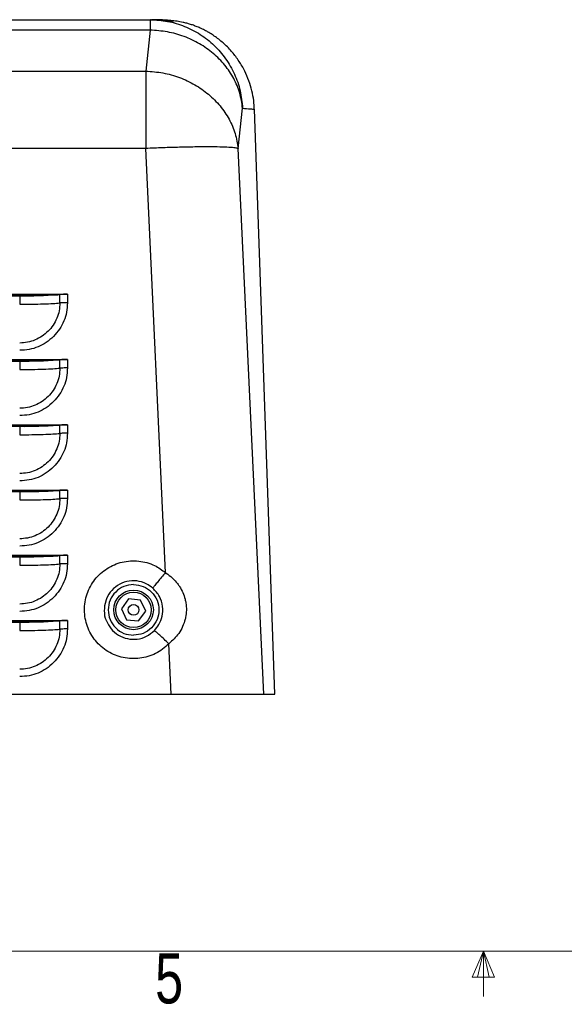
# Model space of a CAD drawing. Header units: millimetres. Extents: x 5 to 273, y 7 to 200.
# Tile 4 of 10: x 117 to 143, y 7 to 54. Entities that reach past the tile are written whole.
import ezdxf

# ---------------------------------------------------------------- set-up
doc = ezdxf.new("R2010")
doc.units = ezdxf.units.MM
doc.styles.add('SLDTEXTSTYLE0', font='TXT', dxfattribs={"width": 0.75})

msp = doc.modelspace()

# ---------------------------------------------------------------- linework, layer by layer
at = {"color": 7, "linetype": 'Continuous', "lineweight": 25}
for p, q in [((111.382, 54.1518), (123.3859, 54.1518)), ((123.4368, 54.1511), (123.3988, 54.1515)), ((123.3859, 53.6542), (111.382, 53.6542)), ((123.3859, 53.6542), (123.1825, 51.7132)), ((111.1796, 51.7132), (123.1825, 51.7132)), ((127.5604, 48.0332), (127.77, 49.9505)), ((129.3008, 22.1518), (128.3317, 49.9078)), ((123.1825, 48.0411), (111.1796, 48.0411)), ((124.1165, 27.9214), (123.1825, 48.0411)), ((128.7736, 22.1518), (127.5604, 48.0332)), ((87.7381, 41.1258), (119.4636, 41.1258)), ((119.1056, 40.7147), (119.1056, 41.1142)), ((119.4636, 41.1258), (119.4636, 40.7263)), ((119.0056, 41.1049), (88.1961, 41.1049)), ((90.0008, 41.0525), (117.2008, 41.0525)), ((117.2008, 41.0525), (117.2008, 40.6531)), ((87.7381, 38.03), (119.4636, 38.03)), ((88.1961, 38.0091), (119.0056, 38.0091)), ((90.0008, 37.9568), (117.2008, 37.9568)), ((117.2008, 37.9568), (117.2008, 37.5573)), ((119.1056, 37.619), (119.1056, 38.0184)), ((119.4636, 38.03), (119.4636, 37.6306)), ((87.7381, 34.9343), (119.4636, 34.9343)), ((88.1961, 34.9133), (119.0056, 34.9133)), ((90.0008, 34.861), (117.2008, 34.861)), ((117.2008, 34.861), (117.2008, 34.4616)), ((119.1056, 34.5232), (119.1056, 34.9227)), ((119.4636, 34.9343), (119.4636, 34.5348)), ((87.7381, 31.8385), (119.4636, 31.8385)), ((88.1961, 31.8176), (119.0056, 31.8176)), ((90.0008, 31.7653), (117.2008, 31.7653)), ((117.2008, 31.7653), (117.2008, 31.3658)), ((119.1056, 31.4275), (119.1056, 31.8269)), ((119.4636, 31.8385), (119.4636, 31.4391)), ((87.7381, 28.7428), (119.4636, 28.7428)), ((88.1961, 28.7218), (119.0056, 28.7218)), ((90.0008, 28.6695), (117.2008, 28.6695)), ((117.2008, 28.6695), (117.2008, 28.2701)), ((119.1056, 28.3317), (119.1056, 28.7312)), ((119.4636, 28.7428), (119.4636, 28.3433)), ((122.3628, 26.6778), (122.0263, 26.2086)), ((122.9373, 26.621), (122.3628, 26.6778)), ((122.0263, 26.2086), (122.2644, 25.6827)), ((123.1754, 26.095), (122.9373, 26.621)), ((122.8389, 25.6258), (123.1754, 26.095)), ((87.7381, 25.647), (119.4636, 25.647)), ((88.1961, 25.6261), (119.0056, 25.6261)), ((90.0008, 25.5738), (117.2008, 25.5738)), ((117.2008, 25.5738), (117.2008, 25.1743)), ((119.1056, 25.236), (119.1056, 25.6354)), ((119.4636, 25.647), (119.4636, 25.2476)), ((122.2644, 25.6827), (122.8389, 25.6258)), ((124.3854, 22.1518), (124.2737, 24.546)), ((86.8008, 22.1518), (124.3854, 22.1518))]:
    msp.add_line(p, q, dxfattribs=at)
at = {"color": 7, "linetype": 'Continuous', "lineweight": 18}
for p, q in [((270.0001, 9.9587), (8.3801, 9.9587)), ((139.1901, 9.9587), (138.6609, 8.7232)), ((139.1901, 9.9587), (138.914, 8.7232)), ((139.1901, 9.9587), (139.1901, 7.8048)), ((139.1901, 9.9587), (139.7221, 8.7232)), ((139.1901, 9.9587), (139.4609, 8.7232)), ((139.7221, 8.7232), (138.6609, 8.7232))]:
    msp.add_line(p, q, dxfattribs=at)
at = {"color": 7, "linetype": 'Continuous', "lineweight": 25}
for radius in [0.94, 0.84, 0.254]:
    msp.add_circle((122.6008, 26.1518), radius, dxfattribs=at)
for centre, radius, start, end in [((118.609, 45.8912), 4.8027, 274.73663, 275.93529), ((119.42, 36.9392), 4.1868, 89.40342, 94.3059), ((117.3838, 65.8857), 24.8339, 269.57778, 273.74432), ((117.3838, 62.79), 24.8339, 269.57778, 273.74432), ((118.609, 42.7954), 4.8027, 274.73663, 275.93529), ((119.42, 33.8434), 4.1868, 89.40342, 94.3059), ((117.3838, 59.6942), 24.8339, 269.57778, 273.74432), ((118.609, 39.6997), 4.8027, 274.73663, 275.93529), ((119.42, 30.7477), 4.1868, 89.40342, 94.3059), ((117.3838, 56.5985), 24.8339, 269.57778, 273.74432), ((118.609, 36.6039), 4.8027, 274.73663, 275.93529), ((119.42, 27.6519), 4.1868, 89.40342, 94.3059), ((117.3838, 53.5027), 24.8339, 269.57778, 273.74432), ((118.609, 33.5082), 4.8027, 274.73663, 275.93529), ((119.42, 24.5562), 4.1868, 89.40342, 94.3059), ((117.3838, 50.407), 24.8339, 269.57778, 273.74432), ((118.609, 30.4124), 4.8027, 274.73663, 275.93529), ((119.42, 21.4604), 4.1868, 89.40342, 94.3059)]:
    msp.add_arc(centre, radius, start, end, dxfattribs=at)
for points in [[(123.3859, 54.1518), (123.3859, 54.1302), (123.3859, 54.0869), (123.3859, 53.7984), (123.3859, 53.6542)], [(123.3859, 54.1518), (123.6649, 54.1364), (124.2228, 54.1055), (125.0294, 53.8586), (125.7764, 53.4742), (126.4365, 52.9518), (126.9869, 52.3142), (127.4036, 51.5833), (127.686, 50.7866), (127.742, 50.2292), (127.77, 49.9505)], [(123.1825, 51.7132), (123.4545, 51.6935), (123.9986, 51.6541), (124.7867, 51.4268), (125.5196, 51.0847), (126.1719, 50.6273), (126.7221, 50.0738), (127.1477, 49.4421), (127.4476, 48.7549), (127.5228, 48.2738), (127.5604, 48.0332)], [(123.1825, 51.7132), (123.1825, 51.619), (123.1825, 51.4304), (123.1825, 51.0692), (123.1825, 50.6578), (123.1825, 50.1973), (123.1825, 49.6971), (123.1825, 49.1649), (123.1825, 48.6103), (123.1825, 48.2308), (123.1825, 48.0411)], [(117.2008, 40.6531), (117.3975, 40.6539), (117.7909, 40.6555), (118.3335, 40.6687), (118.8, 40.6882), (119.0037, 40.7059), (119.1056, 40.7147)], [(119.4636, 40.7263), (119.4266, 40.7262), (119.3527, 40.7259), (119.2507, 40.7234), (119.1631, 40.7197), (119.1248, 40.7164), (119.1056, 40.7147)], [(117.2008, 37.5573), (117.3975, 37.5581), (117.7909, 37.5598), (118.3335, 37.5729), (118.8, 37.5925), (119.0037, 37.6101), (119.1056, 37.619)], [(119.4636, 37.6306), (119.4266, 37.6304), (119.3527, 37.6301), (119.2507, 37.6277), (119.1631, 37.624), (119.1248, 37.6207), (119.1056, 37.619)], [(117.2008, 34.4616), (117.3975, 34.4624), (117.7909, 34.464), (118.3335, 34.4772), (118.8, 34.4967), (119.0037, 34.5144), (119.1056, 34.5232)], [(119.4636, 34.5348), (119.4266, 34.5347), (119.3527, 34.5344), (119.2507, 34.5319), (119.1631, 34.5282), (119.1248, 34.5249), (119.1056, 34.5232)], [(117.2008, 31.3658), (117.3975, 31.3666), (117.7909, 31.3683), (118.3335, 31.3814), (118.8, 31.401), (119.0037, 31.4186), (119.1056, 31.4275)], [(119.4636, 31.4391), (119.4266, 31.4389), (119.3527, 31.4386), (119.2507, 31.4361), (119.1631, 31.4325), (119.1248, 31.4291), (119.1056, 31.4275)], [(117.2008, 28.2701), (117.3975, 28.2709), (117.7909, 28.2725), (118.3335, 28.2857), (118.8, 28.3052), (119.0037, 28.3229), (119.1056, 28.3317)], [(119.4636, 28.3433), (119.4266, 28.3432), (119.3527, 28.3429), (119.2507, 28.3404), (119.1631, 28.3367), (119.1248, 28.3334), (119.1056, 28.3317)], [(124.1165, 27.9214), (124.0525, 27.8463), (123.9245, 27.6962), (123.75, 27.4858), (123.6035, 27.3046), (123.5446, 27.2267), (123.5152, 27.1878)], [(117.2008, 25.1743), (117.3975, 25.1751), (117.7909, 25.1768), (118.3335, 25.1899), (118.8, 25.2095), (119.0037, 25.2271), (119.1056, 25.236)], [(119.4636, 25.2476), (119.4266, 25.2474), (119.3527, 25.2471), (119.2507, 25.2446), (119.1631, 25.241), (119.1248, 25.2376), (119.1056, 25.236)]]:
    msp.add_open_spline(points, degree=3, dxfattribs=at)
for points, knots in [([(124.522, 54.0102), (124.4483, 54.0324), (124.1053, 54.1356), (123.7456, 54.1436), (123.4631, 54.1499)], [0, 0, 0, 0, 0.2149561, 1, 1, 1, 1]), ([(128.333, 49.8652), (128.3248, 50.015), (128.308, 50.3181), (128.2207, 50.7813), (128.0795, 51.2567), (127.8731, 51.737), (127.6003, 52.2051), (127.2893, 52.6146), (126.9826, 52.9341), (126.6996, 53.1773), (126.4779, 53.345), (126.2505, 53.4956), (126.037, 53.6193), (125.8398, 53.7199), (125.653, 53.8036), (125.4704, 53.8749), (125.2918, 53.9347), (125.1156, 53.9847), (124.8999, 54.0355), (124.6501, 54.0795), (124.3609, 54.1141), (124.0545, 54.1364), (123.771, 54.1483), (123.5787, 54.1497), (123.5032, 54.1503)], [0, 0, 0, 0, 0.0234743, 0.0475192, 0.072131, 0.0978381, 0.1258322, 0.1570906, 0.187866, 0.2017562, 0.2148707, 0.2287246, 0.2457761, 0.2684659, 0.2981817, 0.334868, 0.3781155, 0.4274081, 0.4821805, 0.5797349, 0.687322, 0.8024199, 0.9224881, 1, 1, 1, 1]), ([(127.77, 49.9505), (127.7351, 50.1931), (127.6653, 50.6784), (127.3699, 51.3714), (126.9464, 52.0091), (126.3956, 52.5672), (125.7404, 53.0278), (125.0028, 53.3715), (124.2087, 53.5981), (123.6602, 53.6355), (123.3859, 53.6542)], [0, 0, 0, 0, 0.1249924, 0.2500043, 0.3749983, 0.4999999, 0.6250003, 0.749997, 0.8750039, 1, 1, 1, 1]), ([(127.5604, 48.0332), (127.5218, 48.0455), (127.4446, 48.0703), (127.1429, 48.096), (126.7164, 48.113), (126.1661, 48.1193), (125.5145, 48.1151), (124.7829, 48.1005), (123.9967, 48.0763), (123.4539, 48.0529), (123.1825, 48.0411)], [0, 0, 0, 0, 0.1250112, 0.2499901, 0.3750041, 0.4999992, 0.6250007, 0.7499993, 0.8750007, 1, 1, 1, 1]), ([(119.4636, 40.7263), (119.456, 40.5751), (119.441, 40.2785), (119.3107, 39.8526), (119.0993, 39.4626), (118.8096, 39.119), (118.4657, 38.8296), (118.0755, 38.6189), (117.6492, 38.4891), (117.3523, 38.4743), (117.2008, 38.4667)], [0, 0, 0, 0, 0.1276231, 0.2501489, 0.3726549, 0.5002209, 0.6275594, 0.7499111, 0.8723656, 1, 1, 1, 1]), ([(119.1056, 40.7147), (119.0985, 40.5902), (119.0843, 40.341), (118.971, 39.9817), (118.7947, 39.6506), (118.5559, 39.3606), (118.2654, 39.1223), (117.9339, 38.9467), (117.5745, 38.8339), (117.3253, 38.8197), (117.2008, 38.8126)], [0, 0, 0, 0, 0.12507035, 0.25014819, 0.37521631, 0.50024767, 0.62523493, 0.75018436, 0.87516326, 1, 1, 1, 1]), ([(119.4636, 37.6306), (119.456, 37.4793), (119.441, 37.1828), (119.3107, 36.7569), (119.0993, 36.3668), (118.8096, 36.0232), (118.4657, 35.7339), (118.0755, 35.5232), (117.6492, 35.3933), (117.3523, 35.3785), (117.2008, 35.3709)], [0, 0, 0, 0, 0.1276231, 0.2501489, 0.3726549, 0.5002209, 0.6275594, 0.7499111, 0.8723656, 1, 1, 1, 1]), ([(119.1056, 37.619), (119.0985, 37.4944), (119.0843, 37.2453), (118.971, 36.8859), (118.7947, 36.5548), (118.5559, 36.2648), (118.2654, 36.0266), (117.9339, 35.8509), (117.5745, 35.7381), (117.3253, 35.7239), (117.2008, 35.7168)], [0, 0, 0, 0, 0.12507035, 0.25014819, 0.37521631, 0.50024767, 0.62523493, 0.75018436, 0.87516326, 1, 1, 1, 1]), ([(119.4636, 34.5348), (119.456, 34.3835), (119.441, 34.087), (119.3107, 33.6611), (119.0993, 33.2711), (118.8096, 32.9275), (118.4657, 32.6381), (118.0755, 32.4274), (117.6492, 32.2976), (117.3523, 32.2828), (117.2008, 32.2752)], [0, 0, 0, 0, 0.12762313, 0.2501489, 0.37265485, 0.50022093, 0.62755941, 0.74991115, 0.87236561, 1, 1, 1, 1]), ([(119.1056, 34.5232), (119.0985, 34.3987), (119.0843, 34.1495), (118.971, 33.7902), (118.7947, 33.4591), (118.5559, 33.1691), (118.2654, 32.9308), (117.9339, 32.7552), (117.5745, 32.6423), (117.3253, 32.6282), (117.2008, 32.6211)], [0, 0, 0, 0, 0.1250703, 0.2501482, 0.3752163, 0.5002477, 0.6252349, 0.7501844, 0.8751633, 1, 1, 1, 1]), ([(119.4636, 31.4391), (119.456, 31.2878), (119.441, 30.9913), (119.3107, 30.5654), (119.0993, 30.1753), (118.8096, 29.8317), (118.4657, 29.5424), (118.0755, 29.3317), (117.6492, 29.2018), (117.3523, 29.187), (117.2008, 29.1794)], [0, 0, 0, 0, 0.1276231, 0.2501489, 0.3726549, 0.5002209, 0.6275594, 0.7499111, 0.8723656, 1, 1, 1, 1]), ([(119.1056, 31.4275), (119.0985, 31.3029), (119.0843, 31.0538), (118.971, 30.6944), (118.7947, 30.3633), (118.5559, 30.0733), (118.2654, 29.8351), (117.9339, 29.6594), (117.5745, 29.5466), (117.3253, 29.5324), (117.2008, 29.5253)], [0, 0, 0, 0, 0.1250703, 0.2501482, 0.3752163, 0.5002477, 0.6252349, 0.7501844, 0.8751633, 1, 1, 1, 1]), ([(119.4636, 28.3433), (119.456, 28.192), (119.441, 27.8955), (119.3107, 27.4696), (119.0993, 27.0796), (118.8096, 26.736), (118.4657, 26.4466), (118.0755, 26.2359), (117.6492, 26.1061), (117.3523, 26.0912), (117.2008, 26.0837)], [0, 0, 0, 0, 0.1276231, 0.2501489, 0.3726549, 0.5002209, 0.6275594, 0.7499111, 0.8723656, 1, 1, 1, 1]), ([(119.1056, 28.3317), (119.0985, 28.2072), (119.0843, 27.958), (118.971, 27.5987), (118.7947, 27.2676), (118.5559, 26.9776), (118.2654, 26.7393), (117.9339, 26.5637), (117.5745, 26.4508), (117.3253, 26.4366), (117.2008, 26.4296)], [0, 0, 0, 0, 0.1250703, 0.2501482, 0.3752163, 0.5002477, 0.6252349, 0.7501844, 0.8751633, 1, 1, 1, 1]), ([(124.2737, 24.546), (124.1779, 24.4567), (123.9864, 24.2781), (123.6478, 24.0752), (123.2823, 23.9294), (122.8968, 23.8465), (122.5029, 23.8304), (122.1114, 23.8793), (121.734, 23.9945), (121.3808, 24.1701), (121.063, 24.4035), (120.7882, 24.6858), (120.5661, 25.0109), (120.4008, 25.3678), (120.2993, 25.7474), (120.2618, 26.1383), (120.292, 26.5296), (120.3862, 26.9104), (120.5443, 27.2695), (120.7593, 27.5979), (121.0276, 27.8847), (121.3396, 28.1239), (121.6882, 28.3063), (122.0624, 28.4293), (122.4524, 28.4865), (122.847, 28.4792), (123.2337, 28.4034), (123.677, 28.2438), (123.9498, 28.0436), (124.1165, 27.9214)], [0, 0, 0, 0, 0.036276, 0.0725522, 0.1088325, 0.145113, 0.1814375, 0.217762, 0.2541012, 0.2904402, 0.3267587, 0.3630769, 0.3993476, 0.4356181, 0.4718332, 0.5080482, 0.5442231, 0.5803981, 0.6165661, 0.6527344, 0.6889338, 0.7251335, 0.7613909, 0.7976485, 0.8339647, 0.8702809, 0.9066284, 0.9429756, 1, 1, 1, 1]), ([(124.1165, 27.9214), (124.1271, 27.9144), (124.3417, 27.7718), (124.5761, 27.5528), (124.8752, 27.1289), (125.0143, 26.8161), (125.1182, 26.3176), (125.1117, 25.9885), (125.0274, 25.6162), (124.9334, 25.3556), (124.7005, 24.9415), (124.4414, 24.7014), (124.2737, 24.546)], [0, 0, 0, 0, 0.0096075, 0.1943034, 0.2357441, 0.4009544, 0.4462463, 0.6196237, 0.6422676, 0.7354939, 0.82878, 1, 1, 1, 1]), ([(122.6008, 27.3518), (122.4429, 27.3356), (122.1271, 27.3031), (121.7327, 27.0183), (121.4568, 26.6265), (121.3729, 26.1523), (121.4566, 25.6776), (121.7323, 25.2859), (122.1267, 25.0003), (122.4427, 24.968), (122.6008, 24.9518)], [0, 0, 0, 0, 0.1249767, 0.2499761, 0.3748024, 0.499985, 0.6248144, 0.7499932, 0.8748335, 1, 1, 1, 1]), ([(122.6008, 27.3518), (122.759, 27.3357), (123.075, 27.3034), (123.4694, 27.0178), (123.7451, 26.626), (123.8288, 26.1514), (123.7449, 25.6772), (123.469, 25.2853), (123.0746, 25.0006), (122.7587, 24.9681), (122.6008, 24.9518)], [0, 0, 0, 0, 0.1251665, 0.2500068, 0.3751856, 0.500015, 0.6251976, 0.7500239, 0.8750233, 1, 1, 1, 1]), ([(123.5899, 25.1715), (123.6672, 25.2633), (123.835, 25.4626), (123.9787, 25.8615), (123.9983, 26.3254), (123.8589, 26.8115), (123.631, 27.061), (123.5151, 27.1878)], [0, 0, 0, 0, 0.1595572, 0.3462163, 0.5537179, 0.7731681, 1, 1, 1, 1]), ([(119.4636, 25.2476), (119.456, 25.0963), (119.441, 24.7998), (119.3107, 24.3739), (119.0993, 23.9838), (118.8096, 23.6402), (118.4657, 23.3509), (118.0755, 23.1402), (117.6492, 23.0103), (117.3523, 22.9955), (117.2008, 22.9879)], [0, 0, 0, 0, 0.1276231, 0.2501489, 0.3726549, 0.5002209, 0.6275594, 0.7499111, 0.8723656, 1, 1, 1, 1]), ([(119.1056, 25.236), (119.0985, 25.1114), (119.0843, 24.8623), (118.971, 24.5029), (118.7947, 24.1718), (118.5559, 23.8818), (118.2654, 23.6436), (117.9339, 23.4679), (117.5745, 23.3551), (117.3253, 23.3409), (117.2008, 23.3338)], [0, 0, 0, 0, 0.1250703, 0.2501482, 0.3752163, 0.5002477, 0.6252349, 0.7501844, 0.8751633, 1, 1, 1, 1]), ([(121.313, 25.6373), (121.3783, 25.5049), (121.5123, 25.2331), (121.8724, 24.9355), (122.308, 24.7616), (122.7765, 24.7441), (123.2325, 24.8731), (123.4707, 25.072), (123.5899, 25.1715)], [0, 0, 0, 0, 0.1598285, 0.3280797, 0.4962066, 0.6641877, 0.832013, 1, 1, 1, 1]), ([(124.2737, 24.546), (124.1982, 24.6185), (124.0472, 24.7637), (123.8442, 24.9522), (123.6787, 25.1007), (123.6195, 25.1479), (123.5899, 25.1715)], [0, 0, 0, 0, 0.24999999, 0.49999999, 0.74999999, 1, 1, 1, 1]), ([(124.3854, 22.1518), (124.6325, 22.1518), (125.1268, 22.1518), (125.8476, 22.1518), (126.5261, 22.1518), (127.1449, 22.1518), (127.6832, 22.1518), (128.1302, 22.1518), (128.4664, 22.1518), (128.6989, 22.1518), (128.7486, 22.1518), (128.7736, 22.1518)], [0, 0, 0, 0, 0.1110531, 0.222105, 0.3331653, 0.4442251, 0.5551494, 0.6660741, 0.7769637, 0.8878543, 1, 1, 1, 1]), ([(128.7736, 22.1518), (128.8844, 22.1518), (129.106, 22.1518), (129.2707, 22.1518), (129.2895, 22.1518), (129.2979, 22.1518)], [0, 0, 0, 0, 0.35546986, 0.71105635, 1, 1, 1, 1])]:
    msp.add_open_spline(points, degree=3, knots=knots, dxfattribs=at)
at = {"color": 8, "linetype": 'Continuous', "lineweight": 25}
for points, knots in [([(127.77, 49.9505), (127.8976, 49.9402), (128.1528, 49.9198), (128.3198, 49.9063), (128.3135, 49.9068), (128.3112, 49.907)], [0, 0, 0, 0, 0.3882703, 0.7765429, 1, 1, 1, 1]), ([(123.5152, 27.1878), (123.4151, 27.2623), (123.1875, 27.4316), (122.7508, 27.5494), (122.2706, 27.5199), (121.8281, 27.3289), (121.4776, 27.0041), (121.3291, 26.7213), (121.2329, 26.4258), (121.1973, 26.1177), (121.2264, 25.784), (121.309, 25.6441), (121.313, 25.6373)], [0, 0, 0, 0, 0.1010873, 0.2298234, 0.3585481, 0.486854, 0.6144895, 0.7409787, 0.7414093, 0.8677111, 0.9935902, 1, 1, 1, 1])]:
    msp.add_open_spline(points, degree=3, knots=knots, dxfattribs=at)

# ---------------------------------------------------------------- texts
at = {"color": 7, "linetype": 'Continuous', "lineweight": 0, "insert": (123.623, 9.8642), "char_height": 2.3813, "attachment_point": 1, "style": 'SLDTEXTSTYLE0'}
msp.add_mtext('5', dxfattribs=at)

doc.saveas('drawing.dxf')
